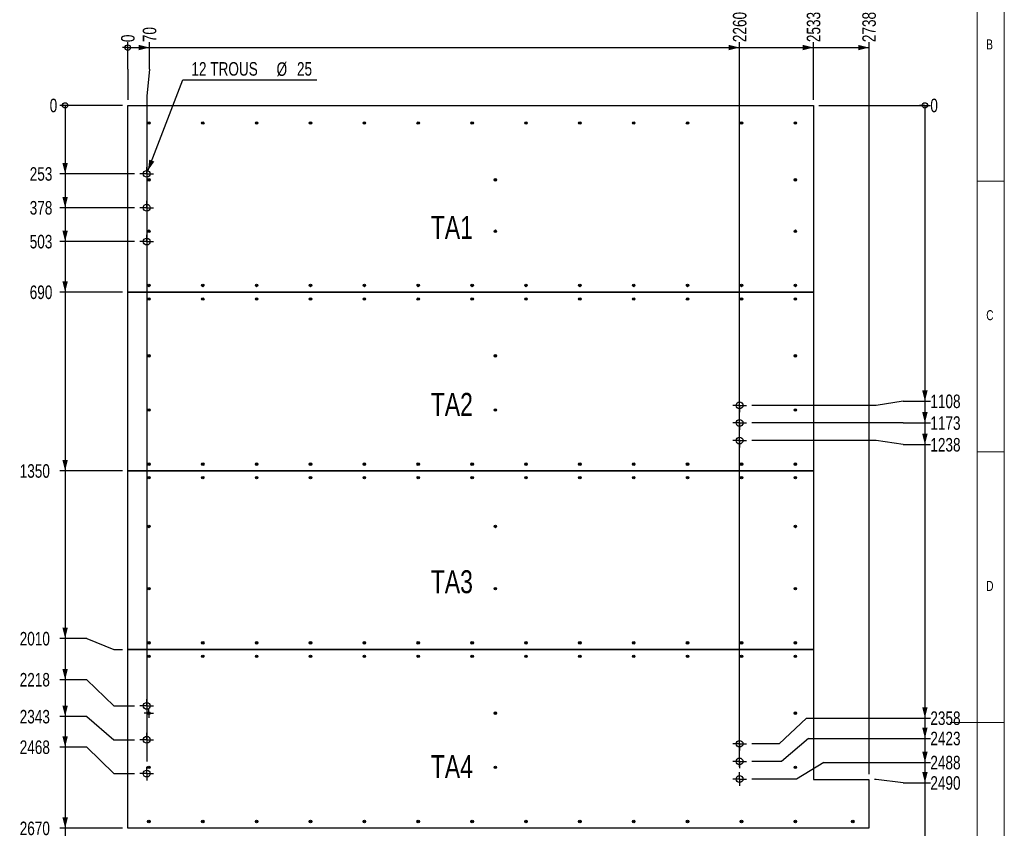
# Model space of a CAD drawing. Header units: millimetres. Extents: x 5 to 589, y 5 to 415.
# Tile 11 of 12: x 407 to 589, y 190 to 340. Entities that reach past the tile are written whole.
import ezdxf

# ---------------------------------------------------------------- set-up
doc = ezdxf.new("R2010")
doc.units = ezdxf.units.MM
doc.linetypes.add('CENTERX2', pattern=[20.32, 12.7, -2.54, 2.54, -2.54])
for name, color, linetype in [('COTES', 1, 'Continuous'), ('NOTES', 6, 'Continuous'), ('TRAIT-MIXTES', 3, 'CENTERX2')]:
    doc.layers.add(name, color=color, linetype=linetype)
doc.layers.add('TRAIT-FORT', color=4, linetype='Continuous', lineweight=25)
doc.styles.add('SLDTEXTSTYLE0', font='TXT', dxfattribs={"width": 0.75})
doc.dimstyles.new('SLDDIMSTYLE0', dxfattribs={"dimtxt": 2.5, "dimasz": 0.333333, "dimexe": 0, "dimexo": 0.0625, "dimtad": 0, "dimtih": 1, "dimtoh": 1, "dimdec": 0, "dimlfac": 20, "dimrnd": 1e-09, "dimdsep": 46, "dimtxsty": 'SLDTEXTSTYLE0', "dimblk1": 'ORIGIN', "dimblk2": 'ORIGIN', "dimsah": 1, "dimcen": 0.09, "dimadec": 0, "dimazin": 2, "dimtfac": 1, "dimtdec": 0, "dimtofl": 0, "dimtmove": 0, "dimatfit": 3, "dimldrblk": 'ORIGIN', "dimfxl": 1, "dimfrac": 2, "dimtolj": 1, "dimtzin": 12, "dimarcsym": 0})
doc.dimstyles.new('SLDDIMSTYLE1', dxfattribs={"dimtxt": 2.5, "dimasz": 2, "dimexe": 0, "dimexo": 0.0625, "dimtad": 0, "dimtih": 1, "dimtoh": 1, "dimdec": 0, "dimlfac": 20, "dimrnd": 1e-09, "dimzin": 12, "dimdsep": 46, "dimtxsty": 'SLDTEXTSTYLE0', "dimsah": 1, "dimcen": 0.09, "dimadec": 0, "dimazin": 3, "dimtfac": 1, "dimtdec": 0, "dimtofl": 0, "dimtmove": 0, "dimatfit": 3, "dimfxl": 1, "dimfrac": 2, "dimtolj": 1, "dimtzin": 12, "dimarcsym": 0})
doc.dimstyles.new('SLDDIMSTYLE2', dxfattribs={"dimtxt": 2.5, "dimasz": 2, "dimexe": 0, "dimexo": 0.0625, "dimtad": 0, "dimtih": 1, "dimtoh": 1, "dimdec": 0, "dimlfac": 20, "dimrnd": 1e-09, "dimzin": 12, "dimdsep": 46, "dimtxsty": 'SLDTEXTSTYLE0', "dimsah": 1, "dimcen": 0, "dimadec": 0, "dimazin": 3, "dimtfac": 1, "dimtdec": 0, "dimtofl": 0, "dimtmove": 0, "dimatfit": 3, "dimfxl": 1, "dimfrac": 2, "dimtolj": 1, "dimtzin": 12, "dimarcsym": 0})

# ---------------------------------------------------------------- blocks, each defined once
blk = doc.blocks.new('_Origin')
at = {"color": 0, "linetype": 'ByBlock', "lineweight": -2}
blk.add_line((0, 0), (-1, 0), dxfattribs=at)
blk.add_circle((0, 0), 0.5, dxfattribs=at)
blk = doc.blocks.new('_D')
at = {"layer": 'COTES', "color": 1, "transparency": 16777216}
for p, q in [((427.11, 330.66), (427.11, 335.66)), ((427.11, 330.66), (427.11, 325.66)), ((427.11, 325.66), (427.11, 324.98))]:
    blk.add_line(p, q, dxfattribs=at)
blk.add_blockref('_Origin', (427.11, 334.66), dxfattribs=at)
at = {"layer": 'COTES', "color": 1, "transparency": 16777216, "insert": (425.87, 335.66), "char_height": 2.5, "attachment_point": 1, "rotation": 90, "style": 'SLDTEXTSTYLE0'}
blk.add_mtext('0', dxfattribs=at)
blk = doc.blocks.new('_D_1')
at = {"layer": 'COTES', "color": 1, "transparency": 16777216}
for p, q in [((427.11, 334.66), (431.11, 334.66)), ((431.11, 330.66), (431.11, 335.66)), ((431.11, 330.66), (430.61, 325.66)), ((430.61, 325.66), (430.61, 202.83))]:
    blk.add_line(p, q, dxfattribs=at)
blk.add_solid([(431.11, 334.66), (429.11, 335.16), (429.11, 334.16)], dxfattribs=at)
at = {"layer": 'COTES', "color": 1, "transparency": 16777216, "insert": (429.88, 335.66), "char_height": 2.5, "attachment_point": 1, "rotation": 90, "style": 'SLDTEXTSTYLE0'}
blk.add_mtext('70', dxfattribs=at)
blk = doc.blocks.new('_D_2')
at = {"layer": 'COTES', "color": 1, "transparency": 16777216}
for p, q in [((431.11, 334.66), (540.11, 334.66)), ((540.11, 201.83), (540.11, 335.66))]:
    blk.add_line(p, q, dxfattribs=at)
blk.add_solid([(540.11, 334.66), (538.11, 335.16), (538.11, 334.16)], dxfattribs=at)
at = {"layer": 'COTES', "color": 1, "transparency": 16777216, "insert": (538.87, 335.66), "char_height": 2.5, "attachment_point": 1, "rotation": 90, "style": 'SLDTEXTSTYLE0'}
blk.add_mtext('2260', dxfattribs=at)
blk = doc.blocks.new('_D_3')
at = {"layer": 'COTES', "color": 1, "transparency": 16777216}
for p, q in [((540.11, 334.66), (553.76, 334.66)), ((553.76, 324.98), (553.76, 335.66))]:
    blk.add_line(p, q, dxfattribs=at)
blk.add_solid([(553.76, 334.66), (551.76, 335.16), (551.76, 334.16)], dxfattribs=at)
at = {"layer": 'COTES', "color": 1, "transparency": 16777216, "insert": (552.52, 335.66), "char_height": 2.5, "attachment_point": 1, "rotation": 90, "style": 'SLDTEXTSTYLE0'}
blk.add_mtext('2533', dxfattribs=at)
blk = doc.blocks.new('_D_4')
at = {"layer": 'COTES', "color": 1, "transparency": 16777216}
for p, q in [((553.76, 334.66), (564.01, 334.66)), ((564.01, 200.48), (564.01, 335.66))]:
    blk.add_line(p, q, dxfattribs=at)
blk.add_solid([(564.01, 334.66), (562.01, 335.16), (562.01, 334.16)], dxfattribs=at)
at = {"layer": 'COTES', "color": 1, "transparency": 16777216, "insert": (562.77, 335.66), "char_height": 2.5, "attachment_point": 1, "rotation": 90, "style": 'SLDTEXTSTYLE0'}
blk.add_mtext('2738', dxfattribs=at)
blk = doc.blocks.new('_D_5')
at = {"layer": 'COTES', "color": 1, "transparency": 16777216}
blk.add_line((426.11, 323.98), (414.54, 323.98), dxfattribs=at)
blk.add_blockref('_Origin', (415.54, 323.98), dxfattribs=at)
at = {"layer": 'COTES', "color": 1, "transparency": 16777216, "insert": (412.69, 325.22), "char_height": 2.5, "attachment_point": 1, "style": 'SLDTEXTSTYLE0'}
blk.add_mtext('0', dxfattribs=at)
blk = doc.blocks.new('_D_6')
at = {"layer": 'COTES', "color": 1, "transparency": 16777216}
for p, q in [((415.54, 323.98), (415.54, 311.33)), ((428.36, 311.33), (414.54, 311.33))]:
    blk.add_line(p, q, dxfattribs=at)
blk.add_solid([(415.54, 311.33), (416.04, 313.33), (415.04, 313.33)], dxfattribs=at)
at = {"layer": 'COTES', "color": 1, "transparency": 16777216, "insert": (409, 312.57), "char_height": 2.5, "attachment_point": 1, "style": 'SLDTEXTSTYLE0'}
blk.add_mtext('253', dxfattribs=at)
blk = doc.blocks.new('_D_7')
at = {"layer": 'COTES', "color": 1, "transparency": 16777216}
for p, q in [((415.54, 311.33), (415.54, 305.08)), ((428.36, 305.08), (414.54, 305.08))]:
    blk.add_line(p, q, dxfattribs=at)
blk.add_solid([(415.54, 305.08), (416.04, 307.08), (415.04, 307.08)], dxfattribs=at)
at = {"layer": 'COTES', "color": 1, "transparency": 16777216, "insert": (409, 306.32), "char_height": 2.5, "attachment_point": 1, "style": 'SLDTEXTSTYLE0'}
blk.add_mtext('378', dxfattribs=at)
blk = doc.blocks.new('_D_8')
at = {"layer": 'COTES', "color": 1, "transparency": 16777216}
for p, q in [((415.54, 305.08), (415.54, 298.83)), ((428.36, 298.83), (414.54, 298.83))]:
    blk.add_line(p, q, dxfattribs=at)
blk.add_solid([(415.54, 298.83), (416.04, 300.83), (415.04, 300.83)], dxfattribs=at)
at = {"layer": 'COTES', "color": 1, "transparency": 16777216, "insert": (409, 300.07), "char_height": 2.5, "attachment_point": 1, "style": 'SLDTEXTSTYLE0'}
blk.add_mtext('503', dxfattribs=at)
blk = doc.blocks.new('_D_9')
at = {"layer": 'COTES', "color": 1, "transparency": 16777216}
for p, q in [((415.54, 298.83), (415.54, 289.48)), ((426.11, 289.48), (414.54, 289.48))]:
    blk.add_line(p, q, dxfattribs=at)
blk.add_solid([(415.54, 289.48), (416.04, 291.48), (415.04, 291.48)], dxfattribs=at)
at = {"layer": 'COTES', "color": 1, "transparency": 16777216, "insert": (409, 290.72), "char_height": 2.5, "attachment_point": 1, "style": 'SLDTEXTSTYLE0'}
blk.add_mtext('690', dxfattribs=at)
blk = doc.blocks.new('_D_10')
at = {"layer": 'COTES', "color": 1, "transparency": 16777216}
for p, q in [((415.54, 289.48), (415.54, 256.48)), ((426.11, 256.48), (414.54, 256.48))]:
    blk.add_line(p, q, dxfattribs=at)
blk.add_solid([(415.54, 256.48), (416.04, 258.48), (415.04, 258.48)], dxfattribs=at)
at = {"layer": 'COTES', "color": 1, "transparency": 16777216, "insert": (407.15, 257.72), "char_height": 2.5, "attachment_point": 1, "style": 'SLDTEXTSTYLE0'}
blk.add_mtext('1350', dxfattribs=at)
blk = doc.blocks.new('_D_11')
at = {"layer": 'COTES', "color": 1, "transparency": 16777216}
for p, q in [((415.54, 256.48), (415.54, 225.51)), ((419.54, 225.51), (414.54, 225.51)), ((419.54, 225.51), (424.54, 223.48)), ((424.54, 223.48), (426.11, 223.48))]:
    blk.add_line(p, q, dxfattribs=at)
blk.add_solid([(415.54, 225.51), (416.04, 227.51), (415.04, 227.51)], dxfattribs=at)
at = {"layer": 'COTES', "color": 1, "transparency": 16777216, "insert": (407.15, 226.75), "char_height": 2.5, "attachment_point": 1, "style": 'SLDTEXTSTYLE0'}
blk.add_mtext('2010', dxfattribs=at)
blk = doc.blocks.new('_D_12')
at = {"layer": 'COTES', "color": 1, "transparency": 16777216}
for p, q in [((415.54, 225.51), (415.54, 217.93)), ((419.54, 217.93), (414.54, 217.93)), ((419.54, 217.93), (424.54, 213.08)), ((424.54, 213.08), (428.36, 213.08))]:
    blk.add_line(p, q, dxfattribs=at)
blk.add_solid([(415.54, 217.93), (416.04, 219.93), (415.04, 219.93)], dxfattribs=at)
at = {"layer": 'COTES', "color": 1, "transparency": 16777216, "insert": (407.15, 219.17), "char_height": 2.5, "attachment_point": 1, "style": 'SLDTEXTSTYLE0'}
blk.add_mtext('2218', dxfattribs=at)
blk = doc.blocks.new('_D_13')
at = {"layer": 'COTES', "color": 1, "transparency": 16777216}
for p, q in [((415.54, 217.93), (415.54, 211.11)), ((419.54, 211.11), (414.54, 211.11)), ((419.54, 211.11), (424.54, 206.83)), ((424.54, 206.83), (428.36, 206.83))]:
    blk.add_line(p, q, dxfattribs=at)
blk.add_solid([(415.54, 211.11), (416.04, 213.11), (415.04, 213.11)], dxfattribs=at)
at = {"layer": 'COTES', "color": 1, "transparency": 16777216, "insert": (407.15, 212.35), "char_height": 2.5, "attachment_point": 1, "style": 'SLDTEXTSTYLE0'}
blk.add_mtext('2343', dxfattribs=at)
blk = doc.blocks.new('_D_14')
at = {"layer": 'COTES', "color": 1, "transparency": 16777216}
for p, q in [((415.54, 211.11), (415.54, 205.47)), ((419.54, 205.47), (414.54, 205.47)), ((419.54, 205.47), (424.54, 200.58)), ((424.54, 200.58), (428.36, 200.58))]:
    blk.add_line(p, q, dxfattribs=at)
blk.add_solid([(415.54, 205.47), (416.04, 207.47), (415.04, 207.47)], dxfattribs=at)
at = {"layer": 'COTES', "color": 1, "transparency": 16777216, "insert": (407.15, 206.71), "char_height": 2.5, "attachment_point": 1, "style": 'SLDTEXTSTYLE0'}
blk.add_mtext('2468', dxfattribs=at)
blk = doc.blocks.new('_D_15')
at = {"layer": 'COTES', "color": 1, "transparency": 16777216}
for p, q in [((415.54, 205.47), (415.54, 190.48)), ((426.11, 190.48), (414.54, 190.48))]:
    blk.add_line(p, q, dxfattribs=at)
blk.add_solid([(415.54, 190.48), (416.04, 192.48), (415.04, 192.48)], dxfattribs=at)
at = {"layer": 'COTES', "color": 1, "transparency": 16777216, "insert": (407.15, 191.72), "char_height": 2.5, "attachment_point": 1, "style": 'SLDTEXTSTYLE0'}
blk.add_mtext('2670', dxfattribs=at)
blk = doc.blocks.new('_D_16')
at = {"layer": 'COTES', "color": 1, "transparency": 16777216}
for p, q in [((415.54, 190.48), (415.54, 140.48)), ((426.11, 140.48), (414.54, 140.48))]:
    blk.add_line(p, q, dxfattribs=at)
blk.add_solid([(415.54, 140.48), (416.04, 142.48), (415.04, 142.48)], dxfattribs=at)
at = {"layer": 'COTES', "color": 1, "transparency": 16777216, "insert": (407.15, 141.72), "char_height": 2.5, "attachment_point": 1, "style": 'SLDTEXTSTYLE0'}
blk.add_mtext('3670', dxfattribs=at)
blk = doc.blocks.new('_D_17')
at = {"layer": 'COTES', "color": 1, "transparency": 16777216}
blk.add_line((554.76, 323.98), (575.34, 323.98), dxfattribs=at)
blk.add_blockref('_Origin', (574.34, 323.98), dxfattribs=at)
at = {"layer": 'COTES', "color": 1, "transparency": 16777216, "insert": (575.34, 325.22), "char_height": 2.5, "attachment_point": 1, "style": 'SLDTEXTSTYLE0'}
blk.add_mtext('0', dxfattribs=at)
blk = doc.blocks.new('_D_18')
at = {"layer": 'COTES', "color": 1, "transparency": 16777216}
for p, q in [((574.34, 323.98), (574.34, 269.34)), ((570.34, 269.34), (565.34, 268.58)), ((570.34, 269.34), (575.34, 269.34)), ((565.34, 268.58), (542.36, 268.58))]:
    blk.add_line(p, q, dxfattribs=at)
blk.add_solid([(574.34, 269.34), (574.84, 271.34), (573.84, 271.34)], dxfattribs=at)
at = {"layer": 'COTES', "color": 1, "transparency": 16777216, "insert": (575.34, 270.58), "char_height": 2.5, "attachment_point": 1, "style": 'SLDTEXTSTYLE0'}
blk.add_mtext('1108', dxfattribs=at)
blk = doc.blocks.new('_D_19')
at = {"layer": 'COTES', "color": 1, "transparency": 16777216}
for p, q in [((574.34, 269.34), (574.34, 265.33)), ((565.34, 265.33), (542.36, 265.33)), ((570.34, 265.33), (565.34, 265.33)), ((570.34, 265.33), (575.34, 265.33))]:
    blk.add_line(p, q, dxfattribs=at)
blk.add_solid([(574.34, 265.33), (574.84, 267.33), (573.84, 267.33)], dxfattribs=at)
at = {"layer": 'COTES', "color": 1, "transparency": 16777216, "insert": (575.34, 266.57), "char_height": 2.5, "attachment_point": 1, "style": 'SLDTEXTSTYLE0'}
blk.add_mtext('1173', dxfattribs=at)
blk = doc.blocks.new('_D_20')
at = {"layer": 'COTES', "color": 1, "transparency": 16777216}
for p, q in [((574.34, 265.33), (574.34, 261.33)), ((565.34, 262.08), (542.36, 262.08)), ((570.34, 261.33), (565.34, 262.08)), ((570.34, 261.33), (575.34, 261.33))]:
    blk.add_line(p, q, dxfattribs=at)
blk.add_solid([(574.34, 261.33), (574.84, 263.33), (573.84, 263.33)], dxfattribs=at)
at = {"layer": 'COTES', "color": 1, "transparency": 16777216, "insert": (575.34, 262.56), "char_height": 2.5, "attachment_point": 1, "style": 'SLDTEXTSTYLE0'}
blk.add_mtext('1238', dxfattribs=at)
blk = doc.blocks.new('_D_21')
at = {"layer": 'COTES', "color": 1, "transparency": 16777216}
for p, q in [((574.34, 261.33), (574.34, 210.84)), ((552.44, 210.84), (547.44, 206.08)), ((552.44, 210.84), (575.34, 210.84)), ((547.44, 206.08), (542.36, 206.08))]:
    blk.add_line(p, q, dxfattribs=at)
blk.add_solid([(574.34, 210.84), (574.84, 212.84), (573.84, 212.84)], dxfattribs=at)
at = {"layer": 'COTES', "color": 1, "transparency": 16777216, "insert": (575.34, 212.07), "char_height": 2.5, "attachment_point": 1, "style": 'SLDTEXTSTYLE0'}
blk.add_mtext('2358', dxfattribs=at)
blk = doc.blocks.new('_D_22')
at = {"layer": 'COTES', "color": 1, "transparency": 16777216}
for p, q in [((574.34, 210.84), (574.34, 207.08)), ((552.84, 207.08), (547.84, 202.83)), ((552.84, 207.08), (575.34, 207.08)), ((547.84, 202.83), (542.36, 202.83))]:
    blk.add_line(p, q, dxfattribs=at)
blk.add_solid([(574.34, 207.08), (574.84, 209.08), (573.84, 209.08)], dxfattribs=at)
at = {"layer": 'COTES', "color": 1, "transparency": 16777216, "insert": (575.34, 208.32), "char_height": 2.5, "attachment_point": 1, "style": 'SLDTEXTSTYLE0'}
blk.add_mtext('2423', dxfattribs=at)
blk = doc.blocks.new('_D_23')
at = {"layer": 'COTES', "color": 1, "transparency": 16777216}
for p, q in [((574.34, 207.08), (574.34, 202.63)), ((555.64, 202.63), (550.64, 199.58)), ((555.64, 202.63), (575.34, 202.63)), ((550.64, 199.58), (542.36, 199.58))]:
    blk.add_line(p, q, dxfattribs=at)
blk.add_solid([(574.34, 202.63), (574.84, 204.63), (573.84, 204.63)], dxfattribs=at)
at = {"layer": 'COTES', "color": 1, "transparency": 16777216, "insert": (575.34, 203.87), "char_height": 2.5, "attachment_point": 1, "style": 'SLDTEXTSTYLE0'}
blk.add_mtext('2488', dxfattribs=at)
blk = doc.blocks.new('_D_24')
at = {"layer": 'COTES', "color": 1, "transparency": 16777216}
for p, q in [((574.34, 202.63), (574.34, 198.87)), ((565.34, 199.48), (565.01, 199.48)), ((570.34, 198.87), (565.34, 199.48)), ((570.34, 198.87), (575.34, 198.87))]:
    blk.add_line(p, q, dxfattribs=at)
blk.add_solid([(574.34, 198.87), (574.84, 200.87), (573.84, 200.87)], dxfattribs=at)
at = {"layer": 'COTES', "color": 1, "transparency": 16777216, "insert": (575.34, 200.11), "char_height": 2.5, "attachment_point": 1, "style": 'SLDTEXTSTYLE0'}
blk.add_mtext('2490', dxfattribs=at)
blk = doc.blocks.new('_D_25')
at = {"layer": 'COTES', "color": 1, "transparency": 16777216}
for p, q in [((574.34, 198.87), (574.34, 140.48)), ((565.01, 140.48), (575.34, 140.48))]:
    blk.add_line(p, q, dxfattribs=at)
blk.add_solid([(574.34, 140.48), (574.84, 142.48), (573.84, 142.48)], dxfattribs=at)
at = {"layer": 'COTES', "color": 1, "transparency": 16777216, "insert": (575.34, 141.72), "char_height": 2.5, "attachment_point": 1, "style": 'SLDTEXTSTYLE0'}
blk.add_mtext('3670', dxfattribs=at)
blk = doc.blocks.new('_D_26')
at = {"layer": 'COTES', "color": 1, "transparency": 16777216}
for p, q in [((430.83, 311.92), (437.28, 328.71)), ((437.28, 328.71), (462.05, 328.71))]:
    blk.add_line(p, q, dxfattribs=at)
blk.add_solid([(430.83, 311.92), (432.01, 313.61), (431.08, 313.96)], dxfattribs=at)
at = {"layer": 'COTES', "color": 1, "transparency": 16777216, "char_height": 2.5, "attachment_point": 1, "style": 'SLDTEXTSTYLE0'}
for s, insert in [('12 TROUS', (438.86, 331.97)), ('%%c', (454.59, 331.93)), ('25', (458.36, 331.97))]:
    blk.add_mtext(s, dxfattribs=dict(at, insert=insert))
blk = doc.blocks.new('SW_CENTERMARKSYMBOL_0')
at = {"layer": 'TRAIT-MIXTES', "color": 0}
for p, q in [((-0.625, 0), (-1.25, 0)), ((0, 0), (-0.625, 0)), ((0, 0.625), (0, 1.25)), ((0, 0), (0, 0.625)), ((0, 0), (0, -0.625)), ((0, 0), (0.625, 0)), ((0.625, 0), (1.25, 0)), ((0, -0.625), (0, -1.25))]:
    blk.add_line(p, q, dxfattribs=at)
blk = doc.blocks.new('SW_CENTERMARKSYMBOL_1')
at = {"layer": 'TRAIT-MIXTES', "color": 0}
for p, q in [((-0.625, 0), (-1.25, 0)), ((0, 0), (-0.625, 0)), ((0, 0.625), (0, 1.25)), ((0, 0), (0, 0.625)), ((0, 0), (0, -0.625)), ((0, 0), (0.625, 0)), ((0.625, 0), (1.25, 0)), ((0, -0.625), (0, -1.25))]:
    blk.add_line(p, q, dxfattribs=at)
blk = doc.blocks.new('SW_CENTERMARKSYMBOL_2')
at = {"layer": 'TRAIT-MIXTES', "color": 0}
for p, q in [((-0.625, 0), (-0.86, 0)), ((0, 0), (-0.625, 0)), ((0, 0.625), (0, 0.86)), ((0, 0), (0, 0.625)), ((0, 0), (0, -0.625)), ((0, 0), (0.625, 0)), ((0.625, 0), (0.86, 0)), ((0, -0.625), (0, -0.86))]:
    blk.add_line(p, q, dxfattribs=at)
blk = doc.blocks.new('SW_CENTERMARKSYMBOL_3')
at = {"layer": 'TRAIT-MIXTES', "color": 0}
for p, q in [((-0.625, 0), (-1.25, 0)), ((0, 0), (-0.625, 0)), ((0, 0.625), (0, 1.25)), ((0, 0), (0, 0.625)), ((0, 0), (0, -0.625)), ((0, 0), (0.625, 0)), ((0.625, 0), (1.25, 0)), ((0, -0.625), (0, -1.25))]:
    blk.add_line(p, q, dxfattribs=at)
blk = doc.blocks.new('SW_CENTERMARKSYMBOL_4')
at = {"layer": 'TRAIT-MIXTES', "color": 0}
for p, q in [((-0.625, 0), (-1.25, 0)), ((0, 0), (-0.625, 0)), ((0, 0.625), (0, 1.25)), ((0, 0), (0, 0.625)), ((0, 0), (0, -0.625)), ((0, 0), (0.625, 0)), ((0.625, 0), (1.25, 0)), ((0, -0.625), (0, -1.25))]:
    blk.add_line(p, q, dxfattribs=at)
blk = doc.blocks.new('SW_CENTERMARKSYMBOL_5')
at = {"layer": 'TRAIT-MIXTES', "color": 0}
for p, q in [((-0.625, 0), (-1.25, 0)), ((0, 0), (-0.625, 0)), ((0, 0.625), (0, 1.25)), ((0, 0), (0, 0.625)), ((0, 0), (0, -0.625)), ((0, 0), (0.625, 0)), ((0.625, 0), (1.25, 0)), ((0, -0.625), (0, -1.25))]:
    blk.add_line(p, q, dxfattribs=at)
blk = doc.blocks.new('SW_CENTERMARKSYMBOL_6')
at = {"layer": 'TRAIT-MIXTES', "color": 0}
for p, q in [((-0.625, 0), (-1.25, 0)), ((0, 0), (-0.625, 0)), ((0, 0.625), (0, 1.25)), ((0, 0), (0, 0.625)), ((0, 0), (0, -0.625)), ((0, 0), (0.625, 0)), ((0.625, 0), (1.25, 0)), ((0, -0.625), (0, -1.25))]:
    blk.add_line(p, q, dxfattribs=at)
blk = doc.blocks.new('SW_CENTERMARKSYMBOL_7')
at = {"layer": 'TRAIT-MIXTES', "color": 0}
for p, q in [((-0.625, 0), (-1.25, 0)), ((0, 0), (-0.625, 0)), ((0, 0.625), (0, 1.25)), ((0, 0), (0, 0.625)), ((0, 0), (0, -0.625)), ((0, 0), (0.625, 0)), ((0.625, 0), (1.25, 0)), ((0, -0.625), (0, -1.25))]:
    blk.add_line(p, q, dxfattribs=at)
blk = doc.blocks.new('SW_CENTERMARKSYMBOL_8')
at = {"layer": 'TRAIT-MIXTES', "color": 0}
for p, q in [((-0.625, 0), (-1.25, 0)), ((0, 0), (-0.625, 0)), ((0, 0.625), (0, 1.25)), ((0, 0), (0, 0.625)), ((0, 0), (0, -0.625)), ((0, 0), (0.625, 0)), ((0.625, 0), (1.25, 0)), ((0, -0.625), (0, -1.25))]:
    blk.add_line(p, q, dxfattribs=at)
blk = doc.blocks.new('SW_CENTERMARKSYMBOL_9')
at = {"layer": 'TRAIT-MIXTES', "color": 0}
for p, q in [((-0.625, 0), (-1.25, 0)), ((0, 0), (-0.625, 0)), ((0, 0.625), (0, 1.25)), ((0, 0), (0, 0.625)), ((0, 0), (0, -0.625)), ((0, 0), (0.625, 0)), ((0.625, 0), (1.25, 0)), ((0, -0.625), (0, -1.25))]:
    blk.add_line(p, q, dxfattribs=at)
blk = doc.blocks.new('SW_CENTERMARKSYMBOL_10')
at = {"layer": 'TRAIT-MIXTES', "color": 0}
for p, q in [((-0.625, 0), (-1.25, 0)), ((0, 0), (-0.625, 0)), ((0, 0.625), (0, 1.25)), ((0, 0), (0, 0.625)), ((0, 0), (0, -0.625)), ((0, 0), (0.625, 0)), ((0.625, 0), (1.25, 0)), ((0, -0.625), (0, -1.25))]:
    blk.add_line(p, q, dxfattribs=at)
blk = doc.blocks.new('SW_CENTERMARKSYMBOL_11')
at = {"layer": 'TRAIT-MIXTES', "color": 0}
for p, q in [((-0.625, 0), (-1.25, 0)), ((0, 0), (-0.625, 0)), ((0, 0.625), (0, 1.25)), ((0, 0), (0, 0.625)), ((0, 0), (0, -0.625)), ((0, 0), (0.625, 0)), ((0.625, 0), (1.25, 0)), ((0, -0.625), (0, -1.25))]:
    blk.add_line(p, q, dxfattribs=at)
blk = doc.blocks.new('SW_CENTERMARKSYMBOL_12')
at = {"layer": 'TRAIT-MIXTES', "color": 0}
for p, q in [((-0.625, 0), (-1.25, 0)), ((0, 0), (-0.625, 0)), ((0, 0.625), (0, 1.25)), ((0, 0), (0, 0.625)), ((0, 0), (0, -0.625)), ((0, 0), (0.625, 0)), ((0.625, 0), (1.25, 0)), ((0, -0.625), (0, -1.25))]:
    blk.add_line(p, q, dxfattribs=at)

msp = doc.modelspace()

# ---------------------------------------------------------------- linework, layer by layer
at = {"color": 7, "linetype": 'Continuous', "lineweight": 18}
for p, q in [((589, 5), (589, 415)), ((584, 10), (584, 410)), ((589, 310), (584, 310)), ((584, 260), (589, 260)), ((589, 210), (579, 210))]:
    msp.add_line(p, q, dxfattribs=at)
at = {"layer": 'TRAIT-FORT', "color": 4, "linetype": 'Continuous', "lineweight": 25}
for p, q in [((427.10631, 289.48497), (427.10631, 323.98447)), ((427.10631, 323.98447), (553.75631, 323.98447)), ((553.75631, 323.98447), (553.75631, 289.48497)), ((553.75631, 289.48497), (427.10631, 289.48497)), ((427.10631, 256.48497), (427.10631, 289.48447)), ((427.10631, 289.48447), (553.75631, 289.48447)), ((553.75631, 289.48447), (553.75631, 256.48497)), ((553.75631, 256.48497), (427.10631, 256.48497)), ((427.10631, 223.48497), (427.10631, 256.48447)), ((427.10631, 256.48447), (553.75631, 256.48447)), ((553.75631, 256.48447), (553.75631, 223.48497)), ((553.75631, 223.48497), (427.10631, 223.48497)), ((427.10631, 190.48497), (427.10631, 223.48447)), ((427.10631, 223.48447), (553.75631, 223.48447)), ((553.75631, 223.48447), (553.75631, 199.48447)), ((553.75631, 199.48447), (564.00631, 199.48447)), ((564.00631, 199.48447), (564.00631, 190.48497)), ((564.00631, 190.48497), (427.10631, 190.48497))]:
    msp.add_line(p, q, dxfattribs=at)
for centre, radius in [((431.00631, 320.73497), 0.235), ((431.00631, 320.73497), 0.1125), ((440.95631, 320.73497), 0.235), ((440.95631, 320.73497), 0.1125), ((450.90631, 320.73497), 0.235), ((450.90631, 320.73497), 0.1125), ((460.85631, 320.73497), 0.235), ((460.85631, 320.73497), 0.1125), ((470.80631, 320.73497), 0.235), ((470.80631, 320.73497), 0.1125), ((480.75631, 320.73497), 0.235), ((480.75631, 320.73497), 0.1125), ((490.70631, 320.73497), 0.235), ((490.70631, 320.73497), 0.1125), ((500.65631, 320.73497), 0.235), ((500.65631, 320.73497), 0.1125), ((510.60631, 320.73497), 0.235), ((510.60631, 320.73497), 0.1125), ((520.55631, 320.73497), 0.235), ((520.55631, 320.73497), 0.1125), ((530.50631, 320.73497), 0.235), ((530.50631, 320.73497), 0.1125), ((540.45631, 320.73497), 0.235), ((540.45631, 320.73497), 0.1125), ((550.40631, 320.73497), 0.235), ((550.40631, 320.73497), 0.1125), ((430.60631, 311.33447), 0.625), ((431.00631, 310.23497), 0.235), ((431.00631, 310.23497), 0.1125), ((495.00631, 310.23497), 0.235), ((495.00631, 310.23497), 0.1125), ((550.40631, 310.23497), 0.235), ((550.40631, 310.23497), 0.1125), ((430.60631, 305.08447), 0.625), ((431.00631, 300.73497), 0.235), ((431.00631, 300.73497), 0.1125), ((495.00631, 300.73497), 0.235), ((495.00631, 300.73497), 0.1125), ((550.40631, 300.73497), 0.235), ((550.40631, 300.73497), 0.1125), ((430.60631, 298.83447), 0.625), ((431.00631, 290.73497), 0.235), ((440.95631, 290.73497), 0.235), ((450.90631, 290.73497), 0.235), ((460.85631, 290.73497), 0.235), ((470.80631, 290.73497), 0.235), ((480.75631, 290.73497), 0.235), ((490.70631, 290.73497), 0.235), ((500.65631, 290.73497), 0.235), ((510.60631, 290.73497), 0.235), ((520.55631, 290.73497), 0.235), ((530.50631, 290.73497), 0.235), ((540.45631, 290.73497), 0.235), ((550.40631, 290.73497), 0.235), ((431.00631, 290.73497), 0.1125), ((440.95631, 290.73497), 0.1125), ((450.90631, 290.73497), 0.1125), ((460.85631, 290.73497), 0.1125), ((470.80631, 290.73497), 0.1125), ((480.75631, 290.73497), 0.1125), ((490.70631, 290.73497), 0.1125), ((500.65631, 290.73497), 0.1125), ((510.60631, 290.73497), 0.1125), ((520.55631, 290.73497), 0.1125), ((530.50631, 290.73497), 0.1125), ((540.45631, 290.73497), 0.1125), ((550.40631, 290.73497), 0.1125), ((431.00631, 288.23497), 0.235), ((431.00631, 288.23497), 0.1125), ((440.95631, 288.23497), 0.235), ((440.95631, 288.23497), 0.1125), ((450.90631, 288.23497), 0.235), ((450.90631, 288.23497), 0.1125), ((460.85631, 288.23497), 0.235), ((460.85631, 288.23497), 0.1125), ((470.80631, 288.23497), 0.235), ((470.80631, 288.23497), 0.1125), ((480.75631, 288.23497), 0.235), ((480.75631, 288.23497), 0.1125), ((490.70631, 288.23497), 0.235), ((490.70631, 288.23497), 0.1125), ((500.65631, 288.23497), 0.235), ((500.65631, 288.23497), 0.1125), ((510.60631, 288.23497), 0.235), ((510.60631, 288.23497), 0.1125), ((520.55631, 288.23497), 0.235), ((520.55631, 288.23497), 0.1125), ((530.50631, 288.23497), 0.235), ((530.50631, 288.23497), 0.1125), ((540.45631, 288.23497), 0.235), ((540.45631, 288.23497), 0.1125), ((550.40631, 288.23497), 0.235), ((550.40631, 288.23497), 0.1125), ((431.00631, 277.73447), 0.235), ((431.00631, 277.73447), 0.1125), ((495.00631, 277.73447), 0.235), ((495.00631, 277.73447), 0.1125), ((550.40631, 277.73447), 0.235), ((550.40631, 277.73447), 0.1125), ((540.10631, 268.58447), 0.625), ((431.00631, 267.73447), 0.235), ((431.00631, 267.73447), 0.1125), ((495.00631, 267.73447), 0.235), ((495.00631, 267.73447), 0.1125), ((550.40631, 267.73447), 0.235), ((550.40631, 267.73447), 0.1125), ((540.10631, 265.33447), 0.625), ((540.10631, 262.08447), 0.625), ((431.00631, 257.73447), 0.235), ((431.00631, 257.73447), 0.1125), ((440.95631, 257.73447), 0.235), ((440.95631, 257.73447), 0.1125), ((450.90631, 257.73447), 0.235), ((450.90631, 257.73447), 0.1125), ((460.85631, 257.73447), 0.235), ((460.85631, 257.73447), 0.1125), ((470.80631, 257.73447), 0.235), ((470.80631, 257.73447), 0.1125), ((480.75631, 257.73447), 0.235), ((480.75631, 257.73447), 0.1125), ((490.70631, 257.73447), 0.235), ((490.70631, 257.73447), 0.1125), ((500.65631, 257.73447), 0.235), ((500.65631, 257.73447), 0.1125), ((510.60631, 257.73447), 0.235), ((510.60631, 257.73447), 0.1125), ((520.55631, 257.73447), 0.235), ((520.55631, 257.73447), 0.1125), ((530.50631, 257.73447), 0.235), ((530.50631, 257.73447), 0.1125), ((540.45631, 257.73447), 0.235), ((540.45631, 257.73447), 0.1125), ((550.40631, 257.73447), 0.235), ((550.40631, 257.73447), 0.1125), ((431.00631, 255.23447), 0.235), ((431.00631, 255.23447), 0.1125), ((440.95631, 255.23447), 0.235), ((440.95631, 255.23447), 0.1125), ((450.90631, 255.23447), 0.235), ((450.90631, 255.23447), 0.1125), ((460.85631, 255.23447), 0.235), ((460.85631, 255.23447), 0.1125), ((470.80631, 255.23447), 0.235), ((470.80631, 255.23447), 0.1125), ((480.75631, 255.23447), 0.235), ((480.75631, 255.23447), 0.1125), ((490.70631, 255.23447), 0.235), ((490.70631, 255.23447), 0.1125), ((500.65631, 255.23447), 0.235), ((500.65631, 255.23447), 0.1125), ((510.60631, 255.23447), 0.235), ((510.60631, 255.23447), 0.1125), ((520.55631, 255.23447), 0.235), ((520.55631, 255.23447), 0.1125), ((530.50631, 255.23447), 0.235), ((530.50631, 255.23447), 0.1125), ((540.45631, 255.23447), 0.235), ((540.45631, 255.23447), 0.1125), ((550.40631, 255.23447), 0.235), ((550.40631, 255.23447), 0.1125), ((431.00631, 246.23447), 0.235), ((431.00631, 246.23447), 0.1125), ((495.00631, 246.23447), 0.235), ((495.00631, 246.23447), 0.1125), ((550.40631, 246.23447), 0.235), ((550.40631, 246.23447), 0.1125), ((431.00631, 234.73447), 0.235), ((431.00631, 234.73447), 0.1125), ((495.00631, 234.73447), 0.235), ((495.00631, 234.73447), 0.1125), ((550.40631, 234.73447), 0.235), ((550.40631, 234.73447), 0.1125), ((431.00631, 224.73447), 0.235), ((431.00631, 224.73447), 0.1125), ((440.95631, 224.73447), 0.235), ((440.95631, 224.73447), 0.1125), ((450.90631, 224.73447), 0.235), ((450.90631, 224.73447), 0.1125), ((460.85631, 224.73447), 0.235), ((460.85631, 224.73447), 0.1125), ((470.80631, 224.73447), 0.235), ((470.80631, 224.73447), 0.1125), ((480.75631, 224.73447), 0.235), ((480.75631, 224.73447), 0.1125), ((490.70631, 224.73447), 0.235), ((490.70631, 224.73447), 0.1125), ((500.65631, 224.73447), 0.235), ((500.65631, 224.73447), 0.1125), ((510.60631, 224.73447), 0.235), ((510.60631, 224.73447), 0.1125), ((520.55631, 224.73447), 0.235), ((520.55631, 224.73447), 0.1125), ((530.50631, 224.73447), 0.235), ((530.50631, 224.73447), 0.1125), ((540.45631, 224.73447), 0.235), ((540.45631, 224.73447), 0.1125), ((550.40631, 224.73447), 0.235), ((550.40631, 224.73447), 0.1125), ((431.00631, 222.23447), 0.235), ((431.00631, 222.23447), 0.1125), ((440.95631, 222.23447), 0.235), ((440.95631, 222.23447), 0.1125), ((450.90631, 222.23447), 0.235), ((450.90631, 222.23447), 0.1125), ((460.85631, 222.23447), 0.235), ((460.85631, 222.23447), 0.1125), ((470.80631, 222.23447), 0.235), ((470.80631, 222.23447), 0.1125), ((480.75631, 222.23447), 0.235), ((480.75631, 222.23447), 0.1125), ((490.70631, 222.23447), 0.235), ((490.70631, 222.23447), 0.1125), ((500.65631, 222.23447), 0.235), ((500.65631, 222.23447), 0.1125), ((510.60631, 222.23447), 0.235), ((510.60631, 222.23447), 0.1125), ((520.55631, 222.23447), 0.235), ((520.55631, 222.23447), 0.1125), ((530.50631, 222.23447), 0.235), ((530.50631, 222.23447), 0.1125), ((540.45631, 222.23447), 0.235), ((540.45631, 222.23447), 0.1125), ((550.40631, 222.23447), 0.235), ((550.40631, 222.23447), 0.1125), ((430.60631, 213.08447), 0.625), ((431.00631, 211.73497), 0.235), ((431.00631, 211.73497), 0.1125), ((495.00631, 211.73497), 0.235), ((495.00631, 211.73497), 0.1125), ((550.40631, 211.73497), 0.235), ((550.40631, 211.73497), 0.1125), ((430.60631, 206.83447), 0.625), ((540.10631, 206.08447), 0.625), ((431.00631, 201.73497), 0.235), ((495.00631, 201.73497), 0.235), ((540.10631, 202.83447), 0.625), ((550.40631, 201.73497), 0.235), ((430.60631, 200.58447), 0.625), ((431.00631, 201.73497), 0.1125), ((495.00631, 201.73497), 0.1125), ((540.10631, 199.58447), 0.625), ((550.40631, 201.73497), 0.1125), ((431.00631, 191.73497), 0.235), ((431.00631, 191.73497), 0.1125), ((440.95631, 191.73497), 0.235), ((440.95631, 191.73497), 0.1125), ((450.90631, 191.73497), 0.235), ((450.90631, 191.73497), 0.1125), ((460.85631, 191.73497), 0.235), ((460.85631, 191.73497), 0.1125), ((470.80631, 191.73497), 0.235), ((470.80631, 191.73497), 0.1125), ((480.75631, 191.73497), 0.235), ((480.75631, 191.73497), 0.1125), ((490.70631, 191.73497), 0.235), ((490.70631, 191.73497), 0.1125), ((500.65631, 191.73497), 0.235), ((500.65631, 191.73497), 0.1125), ((510.60631, 191.73497), 0.235), ((510.60631, 191.73497), 0.1125), ((520.55631, 191.73497), 0.235), ((520.55631, 191.73497), 0.1125), ((530.50631, 191.73497), 0.235), ((530.50631, 191.73497), 0.1125), ((540.45631, 191.73497), 0.235), ((540.45631, 191.73497), 0.1125), ((550.40631, 191.73497), 0.235), ((550.40631, 191.73497), 0.1125), ((561.00631, 191.73497), 0.235), ((561.00631, 191.73497), 0.1125)]:
    msp.add_circle(centre, radius, dxfattribs=at)

# ---------------------------------------------------------------- block references
at = {"layer": 'TRAIT-MIXTES', "color": 3}
for name, p in [('SW_CENTERMARKSYMBOL_10', (430.60631, 311.33447)), ('SW_CENTERMARKSYMBOL_12', (430.60631, 305.08447)), ('SW_CENTERMARKSYMBOL_11', (430.60631, 298.83447)), ('SW_CENTERMARKSYMBOL_9', (540.10631, 268.58447)), ('SW_CENTERMARKSYMBOL_8', (540.10631, 265.33447)), ('SW_CENTERMARKSYMBOL_7', (540.10631, 262.08447)), ('SW_CENTERMARKSYMBOL_3', (430.60631, 213.08447)), ('SW_CENTERMARKSYMBOL_2', (431.00631, 211.73497)), ('SW_CENTERMARKSYMBOL_1', (430.60631, 206.83447)), ('SW_CENTERMARKSYMBOL_4', (540.10631, 206.08447)), ('SW_CENTERMARKSYMBOL_5', (540.10631, 202.83447)), ('SW_CENTERMARKSYMBOL_0', (430.60631, 200.58447)), ('SW_CENTERMARKSYMBOL_6', (540.10631, 199.58447))]:
    msp.add_blockref(name, p, dxfattribs=at)

# ---------------------------------------------------------------- texts
at = {"layer": 'NOTES', "color": 211, "attachment_point": 1, "style": 'SLDTEXTSTYLE0'}
for s, insert, char_height in [('B', (585.66668, 336.16802), 1.85208), ('TA1', (483.06841, 303.56667), 4.233333), ('C', (585.66668, 286.16802), 1.85208), ('TA2', (483.06841, 270.88551), 4.233333), ('TA3', (483.06841, 238.1357), 4.233333), ('D', (585.66668, 236.16802), 1.85208), ('TA4', (483.06841, 203.9912), 4.233333)]:
    msp.add_mtext(s, dxfattribs=dict(at, insert=insert, char_height=char_height))

# ---------------------------------------------------------------- dimensions: what is measured, and where the dimension line sits
at = {"layer": 'COTES', "color": 1}
for feature_location, offset, dtype, origin, dimstyle, picture, middle in [((540.10631, 200.83447), (0, 134.82775), 1, (427.10631, 323.98447), 'SLDDIMSTYLE1', '_D_2', (540.10631, 339.35667)), ((553.75631, 323.98447), (0, 11.67775), 1, (427.10631, 323.98447), 'SLDDIMSTYLE1', '_D_3', (553.75631, 339.35667)), ((564.00631, 199.48447), (0, 136.17775), 1, (427.10631, 323.98447), 'SLDDIMSTYLE1', '_D_4', (564.00631, 339.35667)), ((430.60631, 201.83447), (0.50844, 133.82775), 1, (427.10631, 323.98447), 'SLDDIMSTYLE1', '_D_1', (431.11474, 337.50945)), ((427.1063056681, 323.9844747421), (0, 11.6777489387), 1, (427.1063056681, 323.9844747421), 'SLDDIMSTYLE0', '_D', (427.1063056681, 336.585834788)), ((427.10631, 256.48447), (-12.56894, 0), 0, (427.10631, 323.98447), 'SLDDIMSTYLE1', '_D_10', (410.84292, 256.48447)), ((427.10631, 223.48497), (-12.56894, 2.02928), 0, (427.10631, 323.98447), 'SLDDIMSTYLE1', '_D_11', (410.84292, 225.51426)), ((429.35631, 213.08447), (-14.81894, 4.84669), 0, (427.10631, 323.98447), 'SLDDIMSTYLE1', '_D_12', (410.84292, 217.93116)), ((429.35631, 206.83447), (-14.81894, 4.27959), 0, (427.10631, 323.98447), 'SLDDIMSTYLE1', '_D_13', (410.84292, 211.11406)), ((429.35631, 200.58447), (-14.81894, 4.88759), 0, (427.10631, 323.98447), 'SLDDIMSTYLE1', '_D_14', (410.84292, 205.47207)), ((427.10631, 190.48497), (-12.56894, 0), 0, (427.10631, 323.98447), 'SLDDIMSTYLE1', '_D_15', (410.84292, 190.48497)), ((427.10631, 140.48447), (-12.56894, 0), 0, (427.10631, 323.98447), 'SLDDIMSTYLE1', '_D_16', (410.84292, 140.48447)), ((429.35631, 311.33447), (-14.81894, 0), 0, (427.10631, 323.98447), 'SLDDIMSTYLE1', '_D_6', (411.76653, 311.33447)), ((429.35631, 305.08447), (-14.81894, 0), 0, (427.10631, 323.98447), 'SLDDIMSTYLE1', '_D_7', (411.76653, 305.08447)), ((429.35631, 298.83447), (-14.81894, 0), 0, (427.10631, 323.98447), 'SLDDIMSTYLE1', '_D_8', (411.76653, 298.83447)), ((427.10631, 289.48497), (-12.56894, 0), 0, (427.10631, 323.98447), 'SLDDIMSTYLE1', '_D_9', (411.76653, 289.48497)), ((427.1063056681, 323.9844747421), (-12.5689401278, 0), 0, (427.1063056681, 323.9844747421), 'SLDDIMSTYLE0', '_D_5', (413.613754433, 323.9844747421)), ((541.35631, 268.58447), (33.98816, 0.75844), 0, (553.75631, 323.98447), 'SLDDIMSTYLE1', '_D_18', (579.03891, 269.34291)), ((541.35631, 265.33447), (33.98816, 0), 0, (553.75631, 323.98447), 'SLDDIMSTYLE1', '_D_19', (579.03891, 265.33447)), ((541.35631, 262.08447), (33.98816, -0.75844), 0, (553.75631, 323.98447), 'SLDDIMSTYLE1', '_D_20', (579.03891, 261.32604)), ((541.35631, 206.08447), (33.98816, 4.75176), 0, (553.75631, 323.98447), 'SLDDIMSTYLE1', '_D_21', (579.03891, 210.83623)), ((541.35631, 202.83447), (33.98816, 4.24821), 0, (553.75631, 323.98447), 'SLDDIMSTYLE1', '_D_22', (579.03891, 207.08268)), ((541.35631, 199.58447), (33.98816, 3.04372), 0, (553.75631, 323.98447), 'SLDDIMSTYLE1', '_D_23', (579.03891, 202.62819)), ((553.7563056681, 323.9844747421), (21.588161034, 0), 0, (553.7563056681, 323.9844747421), 'SLDDIMSTYLE0', '_D_17', (576.2680778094, 323.9844747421)), ((564.00631, 199.48447), (11.33816, -0.60983), 0, (553.75631, 323.98447), 'SLDDIMSTYLE1', '_D_24', (579.03891, 198.87464)), ((564.00631, 140.48447), (11.33816, 0), 0, (553.75631, 323.98447), 'SLDDIMSTYLE1', '_D_25', (579.03891, 140.48447))]:
    dim = msp.add_ordinate_dim(feature_location=feature_location, offset=offset, dtype=dtype, origin=origin, dimstyle=dimstyle, dxfattribs=at)
    dim.commit()
    dim.dimension.update_dxf_attribs({"geometry": picture, "text_midpoint": middle})
dim = msp.add_diameter_dim_2p(p1=(430.38231, 310.75099), p2=(430.8303, 311.91796), text='12 TROUS <>', dimstyle='SLDDIMSTYLE2', dxfattribs=at)
dim.commit()
dim.dimension.update_dxf_attribs({"geometry": '_D_26', "text_midpoint": (450.45835, 330.82338), "dimtype": 163})

doc.saveas('drawing.dxf')
